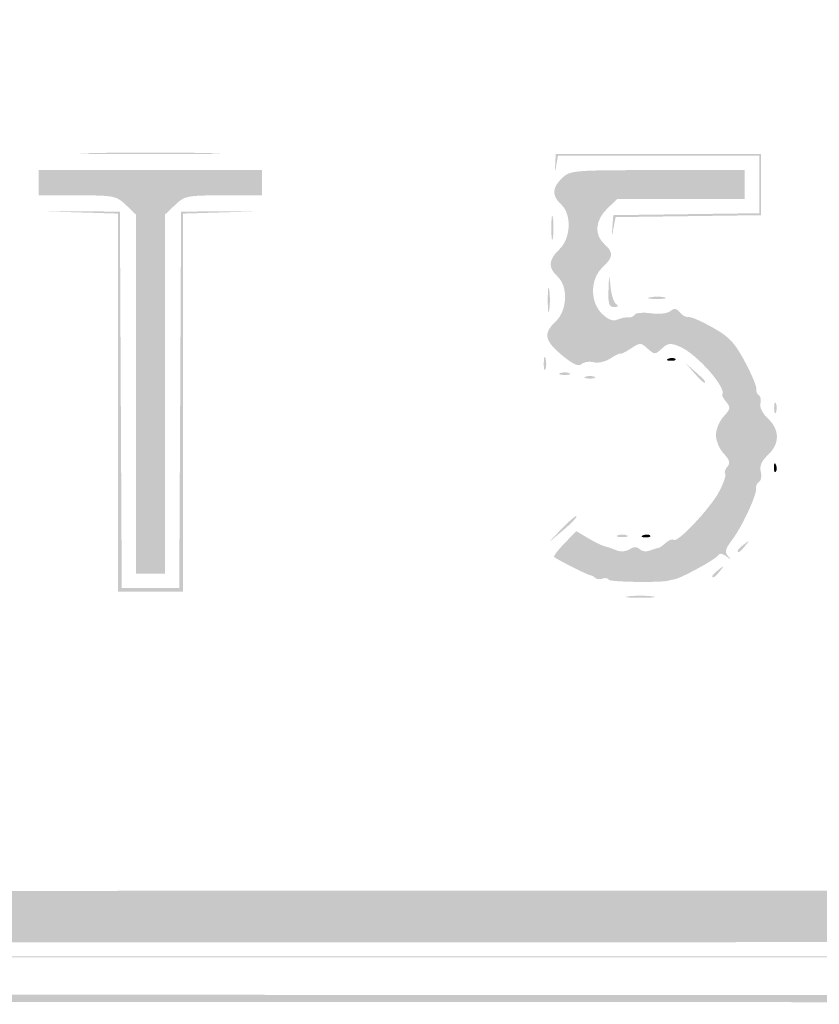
# Model space of a CAD drawing. Header units: inches. Extents: x -0.5 to 0.5, y -0.25 to 0.25.
# Tile 3 of 11: x -0.19 to 0.01, y -0.25 to 0. Entities that reach past the tile are written whole.
import ezdxf

# ---------------------------------------------------------------- set-up
doc = ezdxf.new("R2010")
doc.units = ezdxf.units.IN
doc.header["$MEASUREMENT"] = 0

msp = doc.modelspace()

# ---------------------------------------------------------------- hatches: boundary and pattern name
h = msp.add_hatch(color=7)
edge = h.paths.add_edge_path()
edge.add_spline(control_points=[(-0.46522, -0.24908), (-0.47266, -0.2476), (-0.48297, -0.24249), (-0.48681, -0.23839), (-0.49057, -0.23437), (-0.49569, -0.22686), (-0.49702, -0.22339), (-0.49989, -0.21596), (-0.5, -0.2079), (-0.5, 0.00094), (-0.5, 0.2072), (-0.49996, 0.21178), (-0.4982, 0.21866), (-0.49593, 0.22754), (-0.4931, 0.23237), (-0.48643, 0.23873), (-0.48005, 0.24482), (-0.47723, 0.24635), (-0.46815, 0.24868), (-0.46129, 0.25043), (-0.45375, 0.25046), (0.00074, 0.25046)], knot_values=[0, 0, 0, 0, 1, 1, 1, 2, 2, 2, 3, 3, 3, 4, 4, 4, 5, 5, 5, 6, 6, 6, 7, 7, 7, 7], degree=3, periodic=0)
edge.add_line((0.00074, 0.25046), (0.46265, 0.25046))
edge.add_line((0.46265, 0.25046), (0.46917, 0.24853))
edge.add_spline(control_points=[(0.46917, 0.24853), (0.4773, 0.24613), (0.48082, 0.24409), (0.48697, 0.23816), (0.49323, 0.23214), (0.49598, 0.22736), (0.4982, 0.21866), (0.49996, 0.21178), (0.5, 0.2072), (0.5, 0.00108), (0.5, -0.14844), (0.49971, -0.21123), (0.49899, -0.21552), (0.497, -0.22734), (0.4885, -0.23878), (0.47725, -0.24478), (0.46574, -0.25092), (0.50412, -0.25047), (-0.00077, -0.25037), (-0.37541, -0.2503), (-0.46028, -0.25007), (-0.46522, -0.24908)], knot_values=[0, 0, 0, 0, 1, 1, 1, 2, 2, 2, 3, 3, 3, 4, 4, 4, 5, 5, 5, 6, 6, 6, 7, 7, 7, 7], degree=3, periodic=0)
edge = h.paths.add_edge_path(flags=0)
edge.add_spline(control_points=[(0.46463, -0.24729), (0.47266, -0.24575), (0.48109, -0.24159), (0.48619, -0.23664), (0.49125, -0.23173), (0.49595, -0.22268), (0.49715, -0.21552), (0.49787, -0.21123), (0.49817, -0.14844), (0.49817, 0.00108), (0.49817, 0.2072), (0.49813, 0.21178), (0.49637, 0.21866), (0.49422, 0.22705), (0.49138, 0.23217), (0.48605, 0.23724), (0.48079, 0.24226), (0.47697, 0.2444), (0.46917, 0.2467)], knot_values=[0, 0, 0, 0, 1, 1, 1, 2, 2, 2, 3, 3, 3, 4, 4, 4, 5, 5, 5, 6, 6, 6, 6], degree=3, periodic=0)
edge.add_line((0.46917, 0.2467), (0.46265, 0.24862))
edge.add_line((0.46265, 0.24862), (0.00074, 0.24862))
edge.add_spline(control_points=[(0.00074, 0.24862), (-0.45375, 0.24862), (-0.46129, 0.2486), (-0.46815, 0.24684), (-0.47691, 0.2446), (-0.47991, 0.24304), (-0.48544, 0.23788), (-0.4912, 0.23248), (-0.49416, 0.22728), (-0.49637, 0.21866), (-0.49813, 0.21178), (-0.49817, 0.2072), (-0.49817, 0.00094), (-0.49817, -0.2079), (-0.49806, -0.21596), (-0.49519, -0.22339), (-0.49403, -0.2264), (-0.48897, -0.23406), (-0.48589, -0.23748), (-0.48296, -0.24073), (-0.47204, -0.24589), (-0.46522, -0.24725), (-0.46028, -0.24823), (-0.37541, -0.24847), (-0.00077, -0.24854), (0.39723, -0.24861), (0.45856, -0.24845), (0.46463, -0.24729)], knot_values=[0, 0, 0, 0, 1, 1, 1, 2, 2, 2, 3, 3, 3, 4, 4, 4, 5, 5, 5, 6, 6, 6, 7, 7, 7, 8, 8, 8, 9, 9, 9, 9], degree=3, periodic=0)
h = msp.add_hatch(color=7)
edge = h.paths.add_edge_path()
edge.add_spline(control_points=[(-0.46518, -0.23445), (-0.46566, -0.23397), (-0.46606, -0.23392), (-0.46606, -0.23433), (-0.46606, -0.23475), (-0.46667, -0.23457), (-0.46743, -0.23394), (-0.46819, -0.23332), (-0.46881, -0.23308), (-0.46881, -0.23342), (-0.46881, -0.23376), (-0.4706, -0.2328), (-0.4728, -0.23129), (-0.4758, -0.22922), (-0.47706, -0.2288), (-0.47785, -0.22959), (-0.47864, -0.23038), (-0.47917, -0.23037), (-0.48, -0.22954), (-0.48081, -0.22873), (-0.48083, -0.22817), (-0.48008, -0.22742), (-0.47934, -0.22668), (-0.47977, -0.2252), (-0.48171, -0.22192), (-0.48317, -0.21945), (-0.48411, -0.21743), (-0.48381, -0.21743), (-0.48351, -0.21743), (-0.48371, -0.21689), (-0.48425, -0.21624), (-0.4848, -0.21558), (-0.48503, -0.21423), (-0.48477, -0.21323), (-0.48446, -0.21206), (-0.48512, -0.21066), (-0.48664, -0.20922)], knot_values=[0, 0, 0, 0, 1, 1, 1, 2, 2, 2, 3, 3, 3, 4, 4, 4, 5, 5, 5, 6, 6, 6, 7, 7, 7, 8, 8, 8, 9, 9, 9, 10, 10, 10, 11, 11, 11, 12, 12, 12, 12], degree=3, periodic=0)
edge.add_line((-0.48664, -0.20922), (-0.48899, -0.20702))
edge.add_line((-0.48899, -0.20702), (-0.48899, 0.00046))
edge.add_line((-0.48899, 0.00046), (-0.48899, 0.20794))
edge.add_line((-0.48899, 0.20794), (-0.48664, 0.21014))
edge.add_spline(control_points=[(-0.48664, 0.21014), (-0.48535, 0.21135), (-0.48447, 0.21298), (-0.48467, 0.21376), (-0.48487, 0.21454), (-0.48354, 0.21806), (-0.48171, 0.22158), (-0.47884, 0.22708), (-0.4776, 0.22845), (-0.4729, 0.23131), (-0.46989, 0.23314), (-0.46715, 0.23448), (-0.46681, 0.23428), (-0.46646, 0.23408), (-0.46595, 0.2343), (-0.46566, 0.23476), (-0.46537, 0.23523), (-0.4644, 0.23542), (-0.46351, 0.23518), (-0.46255, 0.23493), (-0.46099, 0.23571), (-0.45968, 0.2371)], knot_values=[0, 0, 0, 0, 1, 1, 1, 2, 2, 2, 3, 3, 3, 4, 4, 4, 5, 5, 5, 6, 6, 6, 7, 7, 7, 7], degree=3, periodic=0)
edge.add_line((-0.45968, 0.2371), (-0.45748, 0.23945))
edge.add_line((-0.45748, 0.23945), (0, 0.23945))
edge.add_line((0, 0.23945), (0.45748, 0.23945))
edge.add_line((0.45748, 0.23945), (0.45966, 0.23713))
edge.add_spline(control_points=[(0.45966, 0.23713), (0.46086, 0.23585), (0.46248, 0.23491), (0.46326, 0.23504), (0.46404, 0.23517), (0.46519, 0.23495), (0.46583, 0.23456), (0.46646, 0.23416), (0.46697, 0.23404), (0.46697, 0.23429), (0.46697, 0.23455), (0.46935, 0.23342), (0.47225, 0.23179), (0.47638, 0.22946), (0.47824, 0.22764), (0.48085, 0.22336), (0.48268, 0.22035), (0.48402, 0.21761), (0.48382, 0.21727), (0.48362, 0.21692), (0.48384, 0.21641), (0.4843, 0.21612), (0.48477, 0.21583), (0.48496, 0.21486), (0.48472, 0.21397), (0.48447, 0.21301), (0.48525, 0.21145), (0.48664, 0.21014)], knot_values=[0, 0, 0, 0, 1, 1, 1, 2, 2, 2, 3, 3, 3, 4, 4, 4, 5, 5, 5, 6, 6, 6, 7, 7, 7, 8, 8, 8, 9, 9, 9, 9], degree=3, periodic=0)
edge.add_line((0.48664, 0.21014), (0.48899, 0.20794))
edge.add_line((0.48899, 0.20794), (0.48899, 0.00046))
edge.add_line((0.48899, 0.00046), (0.48899, -0.20702))
edge.add_line((0.48899, -0.20702), (0.48664, -0.20922))
edge.add_spline(control_points=[(0.48664, -0.20922), (0.48525, -0.21053), (0.48447, -0.21209), (0.48472, -0.21305), (0.48496, -0.21395), (0.48476, -0.21492), (0.48429, -0.21521), (0.48382, -0.2155), (0.48353, -0.21622), (0.48365, -0.21681), (0.4839, -0.21813), (0.48022, -0.22533), (0.47887, -0.22617), (0.47819, -0.22658), (0.47823, -0.22717), (0.47899, -0.22809), (0.48032, -0.22969), (0.47928, -0.23103), (0.47783, -0.22957), (0.47706, -0.2288), (0.47577, -0.22924), (0.4728, -0.23129), (0.4706, -0.2328), (0.46881, -0.23376), (0.46881, -0.23342), (0.46881, -0.23308), (0.46829, -0.23323), (0.46766, -0.23375), (0.46668, -0.23457), (0.46597, -0.23486), (0.46491, -0.23486), (0.46478, -0.23486), (0.25566, -0.23497), (0.00018, -0.23509), (-0.29228, -0.23524), (-0.46463, -0.235), (-0.46518, -0.23445)], knot_values=[0, 0, 0, 0, 1, 1, 1, 2, 2, 2, 3, 3, 3, 4, 4, 4, 5, 5, 5, 6, 6, 6, 7, 7, 7, 8, 8, 8, 9, 9, 9, 10, 10, 10, 11, 11, 11, 12, 12, 12, 12], degree=3, periodic=0)
edge = h.paths.add_edge_path(flags=0)
edge.add_spline(control_points=[(-0.45826, -0.22385), (-0.4566, -0.22202), (-0.45543, -0.22202), (-0.00015, -0.22202)], knot_values=[0, 0, 0, 0, 1, 1, 1, 1], degree=3, periodic=0)
edge.add_line((-0.00015, -0.22202), (0.4563, -0.22202))
edge.add_line((0.4563, -0.22202), (0.4584, -0.22399))
edge.add_spline(control_points=[(0.4584, -0.22399), (0.46002, -0.22551), (0.46078, -0.22572), (0.46175, -0.22491), (0.46245, -0.22434), (0.46322, -0.22408), (0.46347, -0.22433), (0.46425, -0.22511), (0.47244, -0.2174), (0.47396, -0.21448), (0.47528, -0.21191), (0.47525, -0.21161), (0.47347, -0.20971)], knot_values=[0, 0, 0, 0, 1, 1, 1, 2, 2, 2, 3, 3, 3, 4, 4, 4, 4], degree=3, periodic=0)
edge.add_line((0.47347, -0.20971), (0.47156, -0.20768))
edge.add_line((0.47156, -0.20768), (0.47156, 0))
edge.add_line((0.47156, 0), (0.47156, 0.20768))
edge.add_line((0.47156, 0.20768), (0.47347, 0.20972))
edge.add_spline(control_points=[(0.47347, 0.20972), (0.47511, 0.21145), (0.47522, 0.21207), (0.47428, 0.2139), (0.47268, 0.21703), (0.46693, 0.22287), (0.4639, 0.22446), (0.46147, 0.22573), (0.46113, 0.22569), (0.45925, 0.22393)], knot_values=[0, 0, 0, 0, 1, 1, 1, 2, 2, 2, 3, 3, 3, 3], degree=3, periodic=0)
edge.add_line((0.45925, 0.22393), (0.45722, 0.22202))
edge.add_line((0.45722, 0.22202), (0, 0.22202))
edge.add_line((0, 0.22202), (-0.45722, 0.22202))
edge.add_line((-0.45722, 0.22202), (-0.45925, 0.22393))
edge.add_spline(control_points=[(-0.45925, 0.22393), (-0.46113, 0.22569), (-0.46147, 0.22573), (-0.4639, 0.22446), (-0.46693, 0.22287), (-0.47268, 0.21703), (-0.47428, 0.2139), (-0.47522, 0.21207), (-0.47511, 0.21145), (-0.47347, 0.20972)], knot_values=[0, 0, 0, 0, 1, 1, 1, 2, 2, 2, 3, 3, 3, 3], degree=3, periodic=0)
edge.add_line((-0.47347, 0.20972), (-0.47156, 0.20768))
edge.add_line((-0.47156, 0.20768), (-0.47156, 0))
edge.add_line((-0.47156, 0), (-0.47156, -0.20768))
edge.add_line((-0.47156, -0.20768), (-0.47347, -0.20971))
edge.add_spline(control_points=[(-0.47347, -0.20971), (-0.47525, -0.21161), (-0.47528, -0.21191), (-0.47396, -0.21448), (-0.47231, -0.21766), (-0.46435, -0.22496), (-0.46325, -0.22428), (-0.46285, -0.22403), (-0.46225, -0.22424), (-0.46194, -0.22476), (-0.46108, -0.22614), (-0.46011, -0.2259), (-0.45826, -0.22385)], knot_values=[0, 0, 0, 0, 1, 1, 1, 2, 2, 2, 3, 3, 3, 4, 4, 4, 4], degree=3, periodic=0)
h = msp.add_hatch(color=7)
edge = h.paths.add_edge_path()
edge.add_spline(control_points=[(-0.17317, -0.03418), (-0.16522, -0.03402), (-0.15221, -0.03402), (-0.14427, -0.03418), (-0.13632, -0.03433), (-0.14282, -0.03445), (-0.15872, -0.03445), (-0.17461, -0.03445), (-0.18111, -0.03433), (-0.17317, -0.03418)], knot_values=[0, 0, 0, 0, 1, 1, 1, 2, 2, 2, 3, 3, 3, 3], degree=3, periodic=0)
h = msp.add_hatch(color=7)
edge = h.paths.add_edge_path()
edge.add_line((-0.04106, -0.05298), (-0.04083, -0.05))
edge.add_line((-0.04083, -0.05), (-0.02225, -0.04975))
edge.add_line((-0.02225, -0.04975), (-0.00367, -0.0495))
edge.add_line((-0.00367, -0.0495), (-0.00367, -0.04218))
edge.add_line((-0.00367, -0.04218), (-0.00367, -0.03486))
edge.add_line((-0.00367, -0.03486), (-0.0293, -0.03486))
edge.add_line((-0.0293, -0.03486), (-0.05492, -0.03486))
edge.add_line((-0.05492, -0.03486), (-0.05533, -0.03717))
edge.add_spline(control_points=[(-0.05533, -0.03717), (-0.05569, -0.03928), (-0.05572, -0.03926), (-0.05562, -0.03694)], knot_values=[0, 0, 0, 0, 1, 1, 1, 1], degree=3, periodic=0)
edge.add_line((-0.05562, -0.03694), (-0.0555, -0.0344))
edge.add_line((-0.0555, -0.0344), (-0.02936, -0.0344))
edge.add_line((-0.02936, -0.0344), (-0.00321, -0.0344))
edge.add_line((-0.00321, -0.0344), (-0.00321, -0.0422))
edge.add_line((-0.00321, -0.0422), (-0.00321, -0.05))
edge.add_line((-0.00321, -0.05), (-0.02173, -0.05025))
edge.add_line((-0.02173, -0.05025), (-0.04025, -0.0505))
edge.add_line((-0.04025, -0.0505), (-0.04077, -0.05323))
edge.add_spline(control_points=[(-0.04077, -0.05323), (-0.04127, -0.05589), (-0.04128, -0.05589), (-0.04106, -0.05298)], knot_values=[0, 0, 0, 0, 1, 1, 1, 1], degree=3, periodic=0)
h = msp.add_hatch(color=7)
edge = h.paths.add_edge_path()
edge.add_line((-0.16239, -0.09558), (-0.16239, -0.04988))
edge.add_line((-0.16239, -0.04988), (-0.16496, -0.04742))
edge.add_spline(control_points=[(-0.16496, -0.04742), (-0.16742, -0.04506), (-0.16795, -0.04495), (-0.17734, -0.04495)], knot_values=[0, 0, 0, 0, 1, 1, 1, 1], degree=3, periodic=0)
edge.add_line((-0.17734, -0.04495), (-0.18716, -0.04495))
edge.add_line((-0.18716, -0.04495), (-0.18716, -0.04174))
edge.add_line((-0.18716, -0.04174), (-0.18716, -0.03853))
edge.add_line((-0.18716, -0.03853), (-0.15872, -0.03853))
edge.add_line((-0.15872, -0.03853), (-0.13028, -0.03853))
edge.add_line((-0.13028, -0.03853), (-0.13028, -0.04174))
edge.add_line((-0.13028, -0.04174), (-0.13028, -0.04495))
edge.add_line((-0.13028, -0.04495), (-0.14009, -0.04495))
edge.add_spline(control_points=[(-0.14009, -0.04495), (-0.14949, -0.04495), (-0.15001, -0.04506), (-0.15247, -0.04742)], knot_values=[0, 0, 0, 0, 1, 1, 1, 1], degree=3, periodic=0)
edge.add_line((-0.15247, -0.04742), (-0.15505, -0.04988))
edge.add_line((-0.15505, -0.04988), (-0.15505, -0.09558))
edge.add_line((-0.15505, -0.09558), (-0.15505, -0.14128))
edge.add_line((-0.15505, -0.14128), (-0.15872, -0.14128))
edge.add_line((-0.15872, -0.14128), (-0.16239, -0.14128))
edge.add_line((-0.16239, -0.14128), (-0.16239, -0.09558))
h = msp.add_hatch(color=7)
edge = h.paths.add_edge_path()
edge.add_spline(control_points=[(-0.04192, -0.14283), (-0.04218, -0.14241), (-0.04292, -0.14228), (-0.04358, -0.14253), (-0.04424, -0.14279), (-0.04506, -0.14271), (-0.0454, -0.14237), (-0.04574, -0.14202), (-0.0463, -0.14172), (-0.04664, -0.1417), (-0.04727, -0.14166), (-0.05521, -0.13766), (-0.0559, -0.13703), (-0.05612, -0.13683), (-0.05494, -0.13527), (-0.05328, -0.13356)], knot_values=[0, 0, 0, 0, 1, 1, 1, 2, 2, 2, 3, 3, 3, 4, 4, 4, 5, 5, 5, 5], degree=3, periodic=0)
edge.add_line((-0.05328, -0.13356), (-0.05027, -0.13045))
edge.add_line((-0.05027, -0.13045), (-0.04717, -0.13228))
edge.add_spline(control_points=[(-0.04717, -0.13228), (-0.04547, -0.13328), (-0.04355, -0.13421), (-0.04291, -0.13434), (-0.04227, -0.13448), (-0.04097, -0.13492), (-0.04002, -0.13533), (-0.03901, -0.13576), (-0.03762, -0.13565), (-0.03669, -0.13507), (-0.03557, -0.13437), (-0.03481, -0.13436), (-0.03412, -0.13505), (-0.03359, -0.13559), (-0.0324, -0.13574), (-0.03148, -0.13538), (-0.03057, -0.13503), (-0.02961, -0.13474), (-0.02936, -0.13474), (-0.02911, -0.13473), (-0.02825, -0.13414), (-0.02745, -0.13342), (-0.02665, -0.1327), (-0.02575, -0.13236), (-0.02544, -0.13267), (-0.02452, -0.13359), (-0.01591, -0.1244), (-0.01378, -0.12022), (-0.01269, -0.11808), (-0.01203, -0.1161), (-0.01231, -0.11582), (-0.0126, -0.11554), (-0.01236, -0.11474), (-0.01178, -0.11405), (-0.01098, -0.11308), (-0.01119, -0.11231), (-0.01271, -0.11069), (-0.01379, -0.10954), (-0.01468, -0.10741), (-0.01468, -0.10596), (-0.01468, -0.10451), (-0.01379, -0.10239), (-0.01271, -0.10123), (-0.01099, -0.09941), (-0.01091, -0.09894), (-0.01202, -0.09759), (-0.01273, -0.09674), (-0.0132, -0.09591), (-0.01307, -0.09573), (-0.01185, -0.09403), (-0.0196, -0.08525), (-0.02391, -0.08346), (-0.02627, -0.08248), (-0.0269, -0.08255), (-0.02846, -0.08397), (-0.0302, -0.08554), (-0.03035, -0.08554), (-0.03209, -0.08397), (-0.03383, -0.08239), (-0.034, -0.08239), (-0.03644, -0.084), (-0.03784, -0.08491), (-0.03901, -0.08548), (-0.03903, -0.08526), (-0.03905, -0.08504), (-0.04014, -0.08556), (-0.04144, -0.08641), (-0.04276, -0.08728), (-0.04466, -0.08774), (-0.04576, -0.08745), (-0.04684, -0.08717), (-0.04824, -0.08737), (-0.04888, -0.0879), (-0.04973, -0.08861), (-0.05106, -0.08801), (-0.05392, -0.08564), (-0.05838, -0.08193), (-0.05872, -0.08009), (-0.0555, -0.07706), (-0.05253, -0.07427), (-0.05228, -0.0681), (-0.05505, -0.0656), (-0.0575, -0.06338), (-0.05736, -0.06132), (-0.05459, -0.05872), (-0.05161, -0.05592), (-0.05136, -0.04975), (-0.05413, -0.04725), (-0.05654, -0.04507), (-0.05645, -0.04298), (-0.05384, -0.04053), (-0.05178, -0.03859), (-0.05105, -0.03853), (-0.02953, -0.03853)], knot_values=[0, 0, 0, 0, 1, 1, 1, 2, 2, 2, 3, 3, 3, 4, 4, 4, 5, 5, 5, 6, 6, 6, 7, 7, 7, 8, 8, 8, 9, 9, 9, 10, 10, 10, 11, 11, 11, 12, 12, 12, 13, 13, 13, 14, 14, 14, 15, 15, 15, 16, 16, 16, 17, 17, 17, 18, 18, 18, 19, 19, 19, 20, 20, 20, 21, 21, 21, 22, 22, 22, 23, 23, 23, 24, 24, 24, 25, 25, 25, 26, 26, 26, 27, 27, 27, 28, 28, 28, 29, 29, 29, 30, 30, 30, 31, 31, 31, 31], degree=3, periodic=0)
edge.add_line((-0.02953, -0.03853), (-0.00734, -0.03853))
edge.add_line((-0.00734, -0.03853), (-0.00734, -0.0422))
edge.add_line((-0.00734, -0.0422), (-0.00734, -0.04587))
edge.add_line((-0.00734, -0.04587), (-0.02357, -0.04587))
edge.add_line((-0.02357, -0.04587), (-0.03981, -0.04587))
edge.add_line((-0.03981, -0.04587), (-0.04238, -0.04834))
edge.add_spline(control_points=[(-0.04238, -0.04834), (-0.04544, -0.05127), (-0.04574, -0.05497), (-0.04312, -0.05734), (-0.04071, -0.05952), (-0.0408, -0.0607), (-0.04358, -0.0633), (-0.04677, -0.0663), (-0.04679, -0.07221), (-0.04362, -0.07519), (-0.04205, -0.07666), (-0.04088, -0.07708), (-0.03973, -0.07658), (-0.03882, -0.07618), (-0.03759, -0.07593), (-0.037, -0.07603), (-0.0364, -0.07612), (-0.03568, -0.07581), (-0.03539, -0.07534), (-0.0351, -0.07487), (-0.03321, -0.07471), (-0.0312, -0.07498), (-0.02907, -0.07526), (-0.02701, -0.07503), (-0.02628, -0.07442), (-0.02531, -0.07362), (-0.02474, -0.0737), (-0.02385, -0.07477), (-0.02321, -0.07554), (-0.02223, -0.07607), (-0.02167, -0.07594), (-0.0211, -0.07581), (-0.01835, -0.077), (-0.01554, -0.07859), (-0.0113, -0.08098), (-0.00992, -0.08244), (-0.00731, -0.08729), (-0.00559, -0.0905), (-0.00429, -0.0936), (-0.00441, -0.0942), (-0.00453, -0.09479), (-0.00425, -0.09551), (-0.00378, -0.0958), (-0.00331, -0.09609), (-0.00312, -0.09706), (-0.00335, -0.09796), (-0.0036, -0.09892), (-0.00282, -0.10048), (-0.00143, -0.10179), (0.00161, -0.10464), (0.00161, -0.10821), (-0.00142, -0.11105), (-0.00307, -0.1126), (-0.00361, -0.11386), (-0.00326, -0.11529), (-0.00298, -0.1164), (-0.00317, -0.11758), (-0.00369, -0.1179), (-0.00421, -0.11822), (-0.00456, -0.11897), (-0.00446, -0.11956), (-0.00421, -0.12114), (-0.00804, -0.12935), (-0.01056, -0.13267), (-0.01228, -0.13492), (-0.01251, -0.13578), (-0.01164, -0.13675), (-0.01074, -0.13777), (-0.01081, -0.13779), (-0.01207, -0.13684), (-0.01313, -0.13605), (-0.01379, -0.13599), (-0.0142, -0.13667), (-0.01482, -0.13766), (-0.02355, -0.14244), (-0.02523, -0.1427), (-0.02573, -0.14278), (-0.02635, -0.14292), (-0.02661, -0.14301), (-0.02819, -0.1436), (-0.04155, -0.14344), (-0.04192, -0.14283)], knot_values=[0, 0, 0, 0, 1, 1, 1, 2, 2, 2, 3, 3, 3, 4, 4, 4, 5, 5, 5, 6, 6, 6, 7, 7, 7, 8, 8, 8, 9, 9, 9, 10, 10, 10, 11, 11, 11, 12, 12, 12, 13, 13, 13, 14, 14, 14, 15, 15, 15, 16, 16, 16, 17, 17, 17, 18, 18, 18, 19, 19, 19, 20, 20, 20, 21, 21, 21, 22, 22, 22, 23, 23, 23, 24, 24, 24, 25, 25, 25, 26, 26, 26, 27, 27, 27, 27], degree=3, periodic=0)
msp.add_hatch(color=7).paths.add_polyline_path([(-0.16697, -0.09774), (-0.16697, -0.0496), (-0.17707, -0.04929), (-0.18716, -0.04899), (-0.17684, -0.04904), (-0.16651, -0.04908), (-0.16628, -0.09702), (-0.16604, -0.14495), (-0.15872, -0.14495), (-0.15139, -0.14495), (-0.15115, -0.09702), (-0.15092, -0.04908), (-0.14059, -0.04904), (-0.13027, -0.04899), (-0.14037, -0.04929), (-0.15046, -0.0496), (-0.15046, -0.09774), (-0.15046, -0.14587), (-0.15872, -0.14587), (-0.16697, -0.14587), (-0.16697, -0.09774)])
h = msp.add_hatch(color=7)
edge = h.paths.add_edge_path()
edge.add_spline(control_points=[(-0.05661, -0.05321), (-0.05661, -0.05044), (-0.05643, -0.0493), (-0.05622, -0.05069), (-0.05601, -0.05208), (-0.05601, -0.05435), (-0.05622, -0.05573), (-0.05643, -0.05712), (-0.05661, -0.05599), (-0.05661, -0.05321)], knot_values=[0, 0, 0, 0, 1, 1, 1, 2, 2, 2, 3, 3, 3, 3], degree=3, periodic=0)
h = msp.add_hatch(color=7)
edge = h.paths.add_edge_path()
edge.add_spline(control_points=[(-0.04205, -0.06904), (-0.04189, -0.06472), (-0.04189, -0.06471), (-0.04152, -0.06834), (-0.04132, -0.07035), (-0.04066, -0.0723), (-0.04007, -0.07268), (-0.03936, -0.07313), (-0.03953, -0.07337), (-0.0406, -0.07338), (-0.04192, -0.07339), (-0.04218, -0.07264), (-0.04205, -0.06904)], knot_values=[0, 0, 0, 0, 1, 1, 1, 2, 2, 2, 3, 3, 3, 4, 4, 4, 4], degree=3, periodic=0)
h = msp.add_hatch(color=7)
edge = h.paths.add_edge_path()
edge.add_spline(control_points=[(-0.05752, -0.07156), (-0.05752, -0.06878), (-0.05735, -0.06765), (-0.05714, -0.06904), (-0.05693, -0.07042), (-0.05693, -0.07269), (-0.05714, -0.07408), (-0.05735, -0.07547), (-0.05752, -0.07433), (-0.05752, -0.07156)], knot_values=[0, 0, 0, 0, 1, 1, 1, 2, 2, 2, 3, 3, 3, 3], degree=3, periodic=0)
h = msp.add_hatch(color=7)
edge = h.paths.add_edge_path()
edge.add_spline(control_points=[(-0.03141, -0.07091), (-0.03027, -0.07069), (-0.02862, -0.0707), (-0.02774, -0.07093), (-0.02686, -0.07116), (-0.0278, -0.07134), (-0.02982, -0.07133), (-0.03183, -0.07132), (-0.03255, -0.07113), (-0.03141, -0.07091)], knot_values=[0, 0, 0, 0, 1, 1, 1, 2, 2, 2, 3, 3, 3, 3], degree=3, periodic=0)
h = msp.add_hatch(color=7)
edge = h.paths.add_edge_path()
edge.add_spline(control_points=[(-0.05854, -0.08761), (-0.05852, -0.0861), (-0.05831, -0.08559), (-0.05808, -0.08649), (-0.05785, -0.08738), (-0.05786, -0.08862), (-0.05811, -0.08924), (-0.05837, -0.08986), (-0.05856, -0.08913), (-0.05854, -0.08761)], knot_values=[0, 0, 0, 0, 1, 1, 1, 2, 2, 2, 3, 3, 3, 3], degree=3, periodic=0)
h = msp.add_hatch(color=7)
edge = h.paths.add_edge_path()
edge.add_spline(control_points=[(-0.02678, -0.08653), (-0.02612, -0.08626), (-0.02532, -0.0863), (-0.02502, -0.0866), (-0.02471, -0.08691), (-0.02526, -0.08712), (-0.02622, -0.08708), (-0.02729, -0.08704), (-0.02751, -0.08682), (-0.02678, -0.08653)], knot_values=[0, 0, 0, 0, 1, 1, 1, 2, 2, 2, 3, 3, 3, 3], degree=3, periodic=0)
h = msp.add_hatch(color=7)
edge = h.paths.add_edge_path()
edge.add_line((-0.02025, -0.09014), (-0.02248, -0.08761))
edge.add_line((-0.02248, -0.08761), (-0.01995, -0.08984))
edge.add_spline(control_points=[(-0.01995, -0.08984), (-0.01857, -0.09106), (-0.01743, -0.0922), (-0.01743, -0.09236), (-0.01743, -0.09308), (-0.01817, -0.0925), (-0.02025, -0.09014)], knot_values=[0, 0, 0, 0, 1, 1, 1, 2, 2, 2, 2], degree=3, periodic=0)
h = msp.add_hatch(color=7)
edge = h.paths.add_edge_path()
edge.add_spline(control_points=[(-0.05436, -0.09022), (-0.05373, -0.08996), (-0.05269, -0.08996), (-0.05206, -0.09022), (-0.05143, -0.09047), (-0.05195, -0.09068), (-0.05321, -0.09068), (-0.05447, -0.09068), (-0.05499, -0.09047), (-0.05436, -0.09022)], knot_values=[0, 0, 0, 0, 1, 1, 1, 2, 2, 2, 3, 3, 3, 3], degree=3, periodic=0)
h = msp.add_hatch(color=7)
edge = h.paths.add_edge_path()
edge.add_spline(control_points=[(-0.04794, -0.09114), (-0.04731, -0.09088), (-0.04627, -0.09088), (-0.04564, -0.09114), (-0.04501, -0.09139), (-0.04553, -0.0916), (-0.04679, -0.0916), (-0.04805, -0.0916), (-0.04857, -0.09139), (-0.04794, -0.09114)], knot_values=[0, 0, 0, 0, 1, 1, 1, 2, 2, 2, 3, 3, 3, 3], degree=3, periodic=0)
h = msp.add_hatch(color=7)
edge = h.paths.add_edge_path()
edge.add_spline(control_points=[(0.00014, -0.09908), (0.00014, -0.09782), (0.00035, -0.09731), (0.00061, -0.09794), (0.00086, -0.09857), (0.00086, -0.0996), (0.00061, -0.10023), (0.00035, -0.10086), (0.00014, -0.10034), (0.00014, -0.09908)], knot_values=[0, 0, 0, 0, 1, 1, 1, 2, 2, 2, 3, 3, 3, 3], degree=3, periodic=0)
h = msp.add_hatch(color=7)
edge = h.paths.add_edge_path()
edge.add_spline(control_points=[(0.00007, -0.11414), (0.00012, -0.11307), (0.00033, -0.11286), (0.00063, -0.11359), (0.00089, -0.11425), (0.00086, -0.11504), (0.00055, -0.11535), (0.00025, -0.11565), (0.00003, -0.11511), (0.00007, -0.11414)], knot_values=[0, 0, 0, 0, 1, 1, 1, 2, 2, 2, 3, 3, 3, 3], degree=3, periodic=0)
h = msp.add_hatch(color=7)
edge = h.paths.add_edge_path()
edge.add_spline(control_points=[(-0.05393, -0.1298), (-0.05205, -0.12784), (-0.05037, -0.12642), (-0.05019, -0.12665), (-0.05001, -0.12688), (-0.05154, -0.12848), (-0.0536, -0.13022)], knot_values=[0, 0, 0, 0, 1, 1, 1, 2, 2, 2, 2], degree=3, periodic=0)
edge.add_line((-0.0536, -0.13022), (-0.05734, -0.13337))
edge.add_line((-0.05734, -0.13337), (-0.05393, -0.1298))
h = msp.add_hatch(color=7)
edge = h.paths.add_edge_path()
edge.add_spline(control_points=[(-0.03968, -0.1315), (-0.03905, -0.13125), (-0.03802, -0.13125), (-0.03739, -0.1315), (-0.03675, -0.13176), (-0.03727, -0.13197), (-0.03853, -0.13197), (-0.03979, -0.13197), (-0.04031, -0.13176), (-0.03968, -0.1315)], knot_values=[0, 0, 0, 0, 1, 1, 1, 2, 2, 2, 3, 3, 3, 3], degree=3, periodic=0)
h = msp.add_hatch(color=7)
edge = h.paths.add_edge_path()
edge.add_spline(control_points=[(-0.0332, -0.13148), (-0.03254, -0.13122), (-0.03175, -0.13125), (-0.03144, -0.13156), (-0.03114, -0.13186), (-0.03168, -0.13208), (-0.03265, -0.13204), (-0.03371, -0.13199), (-0.03393, -0.13178), (-0.0332, -0.13148)], knot_values=[0, 0, 0, 0, 1, 1, 1, 2, 2, 2, 3, 3, 3, 3], degree=3, periodic=0)
h = msp.add_hatch(color=7)
edge = h.paths.add_edge_path()
edge.add_spline(control_points=[(-0.00917, -0.13543), (-0.00917, -0.13524), (-0.00845, -0.13452), (-0.00757, -0.13383), (-0.00611, -0.13269), (-0.00608, -0.13272), (-0.00722, -0.13417), (-0.00842, -0.1357), (-0.00917, -0.13619), (-0.00917, -0.13543)], knot_values=[0, 0, 0, 0, 1, 1, 1, 2, 2, 2, 3, 3, 3, 3], degree=3, periodic=0)
h = msp.add_hatch(color=7)
edge = h.paths.add_edge_path()
edge.add_spline(control_points=[(-0.0156, -0.14186), (-0.0156, -0.14166), (-0.01487, -0.14094), (-0.01399, -0.14025), (-0.01254, -0.13911), (-0.0125, -0.13914), (-0.01364, -0.1406), (-0.01484, -0.14212), (-0.0156, -0.14261), (-0.0156, -0.14186)], knot_values=[0, 0, 0, 0, 1, 1, 1, 2, 2, 2, 3, 3, 3, 3], degree=3, periodic=0)
h = msp.add_hatch(color=7)
edge = h.paths.add_edge_path()
edge.add_spline(control_points=[(-0.03693, -0.14704), (-0.03529, -0.14684), (-0.0326, -0.14684), (-0.03096, -0.14704), (-0.02932, -0.14725), (-0.03067, -0.14741), (-0.03394, -0.14741), (-0.03722, -0.14741), (-0.03857, -0.14725), (-0.03693, -0.14704)], knot_values=[0, 0, 0, 0, 1, 1, 1, 2, 2, 2, 3, 3, 3, 3], degree=3, periodic=0)
h = msp.add_hatch(color=7)
edge = h.paths.add_edge_path()
edge.add_spline(control_points=[(-0.23142, -0.23876), (-0.10414, -0.23863), (0.10414, -0.23863), (0.23142, -0.23876), (0.3587, -0.23889), (0.25456, -0.23899), (0, -0.23899), (-0.25456, -0.23899), (-0.3587, -0.23889), (-0.23142, -0.23876)], knot_values=[0, 0, 0, 0, 1, 1, 1, 2, 2, 2, 3, 3, 3, 3], degree=3, periodic=0)

doc.saveas('drawing.dxf')
